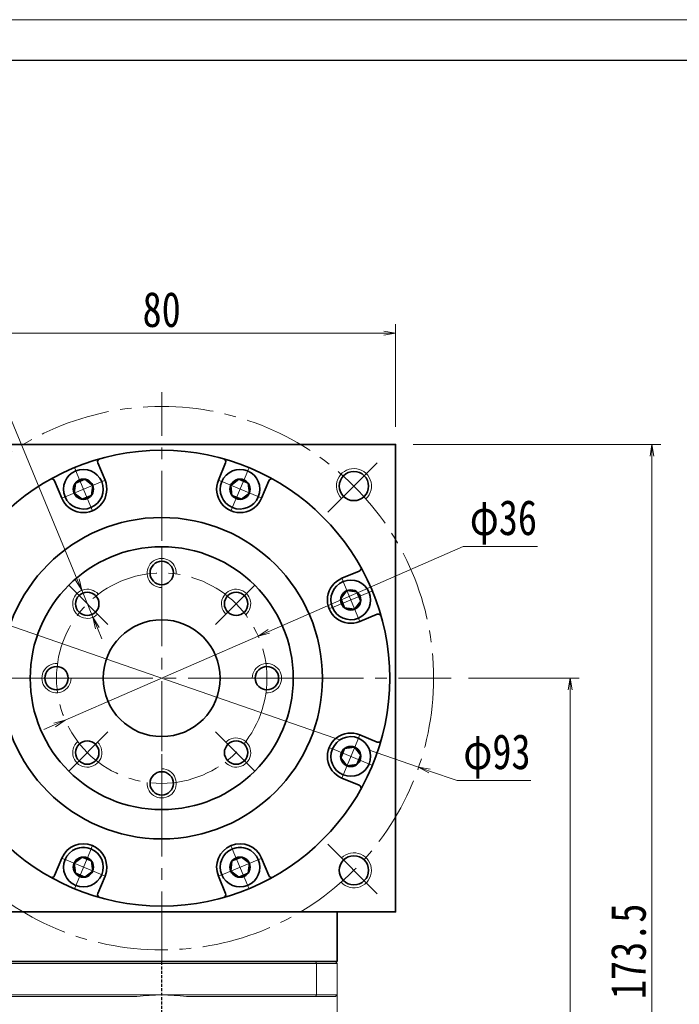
# Model space of a CAD drawing. Header units: millimetres. Extents: x -27 to 572, y -8 to 406.
# Tile 8 of 8: x 320 to 433, y 238 to 406. Entities that reach past the tile are written whole.
import ezdxf

# ---------------------------------------------------------------- set-up
doc = ezdxf.new("R2010")
doc.units = ezdxf.units.MM
doc.set_wipeout_variables(frame=1)
doc.linetypes.add('DASHED', pattern=[0.75, 0.5, -0.25])
doc.linetypes.add('点画线', pattern=[18, 12, -2, 2, -2])
for name, color, linetype, lineweight in [('EB0_1', 7, 'Continuous', 35), ('中心线层', 1, '点画线', 18), ('图框_外框线', 7, 'Continuous', 18), ('尺寸线层', 3, 'Continuous', 18), ('粗实线层', 7, 'Continuous', 35)]:
    doc.layers.add(name, color=color, linetype=linetype, lineweight=lineweight)
doc.styles.add('宋体', font='SimSun.ttf', dxfattribs={"width": 0.8})
doc.dimstyles.new('A水平标注$0', dxfattribs={"dimtxt": 3.5, "dimasz": 2, "dimexe": 1.5, "dimexo": 3, "dimgap": 1.1, "dimtad": 1, "dimtoh": 1, "dimdec": 4, "dimdsep": 46, "dimtxsty": '宋体', "dimblk": 'OPEN', "dimcen": 3, "dimclrd": 3, "dimclre": 3, "dimclrt": 6, "dimadec": 0, "dimazin": 0, "dimtm": 1e-09, "dimtfac": 1, "dimtdec": 4, "dimtix": 1, "dimtmove": 0, "dimatfit": 3, "dimldrblk": 'OPEN', "dimfxl": 0, "dimlwd": 13, "dimlwe": 13, "dimarcsym": 0})
doc.dimstyles.new('D直径标注φ25', dxfattribs={"dimtxt": 3.5, "dimasz": 2, "dimexe": 1, "dimexo": 3, "dimtad": 1, "dimtoh": 1, "dimdec": 1, "dimdsep": 46, "dimtxsty": '宋体', "dimblk": 'OPEN', "dimcen": 3, "dimclrd": 3, "dimclre": 3, "dimclrt": 130, "dimadec": 0, "dimazin": 0, "dimtm": 1e-09, "dimtfac": 1, "dimtdec": 1, "dimtmove": 0, "dimatfit": 0, "dimldrblk": 'OPEN', "dimfxl": 0, "dimlwd": 13, "dimlwe": 13, "dimarcsym": 0})
doc.dimstyles.new('螺孔(M8-7H)', dxfattribs={"dimtxt": 3.5, "dimasz": 2, "dimexe": 1.25, "dimexo": 3, "dimtad": 1, "dimtoh": 1, "dimdec": 4, "dimdsep": 46, "dimtxsty": '宋体', "dimblk": 'OPEN', "dimcen": 3, "dimclrd": 3, "dimclre": 3, "dimclrt": 2, "dimadec": 0, "dimazin": 0, "dimtm": 1e-09, "dimtfac": 1, "dimtdec": 4, "dimtmove": 0, "dimatfit": 3, "dimldrblk": 'OPEN', "dimfxl": 0, "dimlwd": 9, "dimlwe": 9, "dimarcsym": 0})

# ---------------------------------------------------------------- blocks, each defined once
blk = doc.blocks.new('_Open')
at = {"color": 0, "linetype": 'ByBlock', "lineweight": -2}
for p, q in [((-1, 0.167), (0, 0)), ((-1, -0.167), (0, 0)), ((0, 0), (-1, 0))]:
    blk.add_line(p, q, dxfattribs=at)
blk = doc.blocks.new('*D24')
at = {"layer": 'Defpoints', "color": 0, "transparency": 16777216}
for p in [(384.36, 352.54), (304.36, 333.49), (384.36, 333.49)]:
    blk.add_point(p, dxfattribs=at)
at = {"layer": '尺寸线层', "color": 3, "lineweight": 13, "transparency": 16777216}
for p, q in [((304.36, 336.49), (304.36, 354.04)), ((384.36, 336.49), (384.36, 354.04)), ((306.36, 352.54), (382.36, 352.54))]:
    blk.add_line(p, q, dxfattribs=at)
at = {"layer": '尺寸线层', "color": 3, "lineweight": 13, "transparency": 16777216, "xscale": 2, "yscale": 2, "zscale": 2, "rotation": 180}
blk.add_blockref('_Open', (304.36, 352.54), dxfattribs=at)
at = {"layer": '尺寸线层', "color": 3, "lineweight": 13, "transparency": 16777216, "xscale": 2, "yscale": 2, "zscale": 2}
blk.add_blockref('_Open', (384.36, 352.54), dxfattribs=at)
at = {"layer": '尺寸线层', "color": 6, "transparency": 16777216, "insert": (344.36, 356.54), "char_height": 6, "attachment_point": 5, "style": '宋体', "bg_fill": 3, "box_fill_scale": 1.1, "bg_fill_color": 256, "bg_fill_true_color": 13158600, "bg_fill_transparency": 0}
blk.add_mtext('80', dxfattribs=at)
blk = doc.blocks.new('*D26')
at = {"layer": 'Defpoints', "color": 0, "transparency": 16777216}
for p in [(300.43, 308.72), (388.3, 278.25)]:
    blk.add_point(p, dxfattribs=at)
at = {"layer": '尺寸线层', "color": 3, "lineweight": 13, "transparency": 16777216}
for p, q in [((298.54, 309.37), (296.65, 310.03)), ((300.43, 308.72), (388.3, 278.25)), ((390.19, 277.6), (394.88, 275.97)), ((394.88, 275.97), (407.51, 275.97))]:
    blk.add_line(p, q, dxfattribs=at)
at = {"layer": '尺寸线层', "color": 3, "lineweight": 13, "transparency": 16777216, "xscale": 2, "yscale": 2, "zscale": 2}
for p, rotation in [((300.43, 308.72), 340.8764955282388), ((388.3, 278.25), 160.8764955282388)]:
    blk.add_blockref('_Open', p, dxfattribs=dict(at, rotation=rotation))
at = {"layer": '尺寸线层', "color": 130, "transparency": 16777216, "insert": (401.7, 280.1), "char_height": 6, "attachment_point": 5, "style": '宋体'}
blk.add_mtext('φ93', dxfattribs=at)
blk = doc.blocks.new('*D27')
at = {"layer": 'Defpoints', "color": 0, "transparency": 16777216}
for p in [(393.86, 293.49), (374.16, 159.99), (414.25, 159.99)]:
    blk.add_point(p, dxfattribs=at)
at = {"layer": '尺寸线层', "color": 3, "lineweight": 13, "transparency": 16777216}
for p, q in [((396.86, 293.49), (415.75, 293.49)), ((414.25, 291.49), (414.25, 161.99)), ((377.16, 159.99), (415.75, 159.99))]:
    blk.add_line(p, q, dxfattribs=at)
at = {"layer": '尺寸线层', "color": 3, "lineweight": 13, "transparency": 16777216, "xscale": 2, "yscale": 2, "zscale": 2}
for p, rotation in [((414.25, 293.49), 90), ((414.25, 159.99), 270)]:
    blk.add_blockref('_Open', p, dxfattribs=dict(at, rotation=rotation))
at = {"layer": '尺寸线层', "color": 6, "transparency": 16777216, "insert": (410.25, 226.74), "char_height": 6, "attachment_point": 5, "rotation": 90, "style": '宋体', "bg_fill": 3, "box_fill_scale": 1.1, "bg_fill_color": 256, "bg_fill_true_color": 13158600, "bg_fill_transparency": 0}
blk.add_mtext('133.5', dxfattribs=at)
blk = doc.blocks.new('*D28')
at = {"layer": 'Defpoints', "color": 0, "transparency": 16777216}
for p in [(384.36, 333.49), (374.16, 159.99), (428.22, 159.99)]:
    blk.add_point(p, dxfattribs=at)
at = {"layer": '尺寸线层', "color": 3, "lineweight": 13, "transparency": 16777216}
for p, q in [((387.36, 333.49), (429.72, 333.49)), ((428.22, 331.49), (428.22, 161.99)), ((377.16, 159.99), (429.72, 159.99))]:
    blk.add_line(p, q, dxfattribs=at)
at = {"layer": '尺寸线层', "color": 3, "lineweight": 13, "transparency": 16777216, "xscale": 2, "yscale": 2, "zscale": 2}
for p, rotation in [((428.22, 333.49), 90), ((428.22, 159.99), 270)]:
    blk.add_blockref('_Open', p, dxfattribs=dict(at, rotation=rotation))
at = {"layer": '尺寸线层', "color": 6, "transparency": 16777216, "insert": (424.22, 246.74), "char_height": 6, "attachment_point": 5, "rotation": 90, "style": '宋体', "bg_fill": 3, "box_fill_scale": 1.1, "bg_fill_color": 256, "bg_fill_true_color": 13158600, "bg_fill_transparency": 0}
blk.add_mtext('173.5', dxfattribs=at)
blk = doc.blocks.new('*X6')
at = {"layer": '中心线层', "linetype": '点画线', "lineweight": 18}
for p, q in [((0, -3.89), (0, 3.89)), ((-3.89, 0), (3.89, 0))]:
    blk.add_line(p, q, dxfattribs=at)
at = {"layer": '粗实线层'}
for p, q in [((-1.73, 0), (-0.87, 1.5)), ((-1.73, 0), (-0.87, -1.5)), ((-0.87, 1.5), (0.87, 1.5)), ((1.73, 0), (0.87, 1.5)), ((1.73, 0), (0.87, 1.5)), ((1.73, 0), (0.87, -1.5)), ((-0.87, -1.5), (0.87, -1.5))]:
    blk.add_line(p, q, dxfattribs=at)
blk.add_circle((0, 0), 1.73, dxfattribs=at)
for start, end in [(0, 180), (180, 360)]:
    blk.add_arc((0, 0), 3.39, start, end, dxfattribs=at)
blk = doc.blocks.new('*D29')
at = {"layer": 'Defpoints', "color": 0, "transparency": 16777216}
for p in [(360.86, 300.69), (327.87, 286.28)]:
    blk.add_point(p, dxfattribs=at)
at = {"layer": '尺寸线层', "color": 3, "lineweight": 13, "transparency": 16777216}
for p, q in [((362.69, 301.49), (395.95, 316.03)), ((395.95, 316.03), (408.67, 316.03)), ((327.87, 286.28), (360.86, 300.69)), ((326.04, 285.48), (324.21, 284.68))]:
    blk.add_line(p, q, dxfattribs=at)
at = {"layer": '尺寸线层', "color": 3, "lineweight": 13, "transparency": 16777216, "xscale": 2, "yscale": 2, "zscale": 2}
for p, rotation in [((360.86, 300.69), 203.6053015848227), ((327.87, 286.28), 23.60530158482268)]:
    blk.add_blockref('_Open', p, dxfattribs=dict(at, rotation=rotation))
at = {"layer": '尺寸线层', "color": 130, "transparency": 16777216, "insert": (402.81, 320.16), "char_height": 6, "attachment_point": 5, "style": '宋体'}
blk.add_mtext('φ36', dxfattribs=at)
blk = doc.blocks.new('*D31')
at = {"color": 3, "lineweight": 9, "transparency": 16777216}
for p, q in [((290.58, 340.91), (317.28, 340.91)), ((317.28, 340.91), (329.92, 310.37)), ((332.59, 303.9), (330.68, 308.52)), ((333.36, 302.06), (334.12, 300.21))]:
    blk.add_line(p, q, dxfattribs=at)
at = {"layer": 'Defpoints', "color": 0, "transparency": 16777216}
for p in [(330.68, 308.52), (332.59, 303.9)]:
    blk.add_point(p, dxfattribs=at)
at = {"color": 3, "lineweight": 9, "transparency": 16777216, "xscale": 2, "yscale": 2, "zscale": 2}
for p, rotation in [((330.68, 308.52), 292.4793450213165), ((332.59, 303.9), 112.4793450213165)]:
    blk.add_blockref('_Open', p, dxfattribs=dict(at, rotation=rotation))
at = {"color": 2, "transparency": 16777216, "insert": (303.43, 344.97), "char_height": 6, "attachment_point": 5, "style": '宋体'}
blk.add_mtext('8-M5{\\famgdt|b0|i0|c0|p0;x}{10}', dxfattribs=at)

msp = doc.modelspace()

# ---------------------------------------------------------------- linework, layer by layer
at = {"color": 7, "linetype": 'Continuous', "lineweight": 15}
for p, q in [((317.90706, 244.68537), (370.82208, 244.68537)), ((370.70845, 244.98537), (318.02069, 244.98537)), ((370.82208, 244.68537), (370.82208, 239.28537)), ((344.36457, 239.28537), (317.90706, 239.28537)), ((370.82208, 239.28537), (344.36457, 239.28537)), ((318.02069, 238.98537), (340.13255, 238.98537)), ((348.59659, 238.98537), (370.70845, 238.98537))]:
    msp.add_line(p, q, dxfattribs=at)
at = {"color": 1, "linetype": 'DASHED'}
msp.add_line((344.36457, 156.66045), (344.36457, 244.98537), dxfattribs=at)
at = {"color": 7, "linetype": 'Continuous', "lineweight": 15}
for start, end in [(90, 98.1096145), (81.8903855, 90)]:
    msp.add_arc((344.36457, 209.28537), 30, start, end, dxfattribs=at)
for points in [[(370.82208, 244.68537), (370.70845, 244.98537)], [(370.70845, 238.98537), (370.82208, 239.28537)]]:
    msp.add_open_spline(points, degree=1, dxfattribs=at)
at = {"layer": 'EB0_1'}
msp.add_line((374.36457, 244.98537), (314.36457, 244.98537), dxfattribs=at)
at = {"layer": '中心线层'}
for p, q in [((344.36457, 244.98537), (344.36457, 342.42986)), ((372.75845, 321.87925), (381.82804, 330.94884)), ((344.36457, 315.98537), (344.36457, 306.49887)), ((328.45467, 309.39527), (335.16263, 302.68731)), ((360.27447, 309.39527), (353.5665, 302.68731)), ((294.86457, 293.48537), (393.86457, 293.48537)), ((321.86457, 293.48537), (331.35107, 293.48537)), ((366.86457, 293.48537), (357.37807, 293.48537)), ((328.45467, 277.57547), (335.16263, 284.28344)), ((360.27447, 277.57547), (353.5665, 284.28344)), ((344.36457, 270.98537), (344.36457, 280.47187)), ((372.75845, 265.09149), (381.82804, 256.0219))]:
    msp.add_line(p, q, dxfattribs=at)
for radius in [46.5, 18]:
    msp.add_circle((344.36457, 293.48537), radius, dxfattribs=at)
at = {"layer": '粗实线层'}
for p, q in [((334.66617, 327.35189), (333.42776, 330.34166)), ((354.06297, 327.35189), (355.30138, 330.34166)), ((327.27513, 324.29042), (326.03672, 327.2802)), ((361.45401, 324.29042), (362.69241, 327.2802)), ((327.27513, 262.68032), (326.03672, 259.69055)), ((361.45401, 262.68032), (362.69241, 259.69055)), ((334.66617, 259.61885), (333.42776, 256.62908)), ((354.06297, 259.61885), (355.30138, 256.62908)), ((374.36457, 244.98537), (374.36457, 253.48537))]:
    msp.add_line(p, q, dxfattribs=at)
msp.add_lwpolyline([(304.36457, 253.48537), (304.36457, 333.48537), (384.36457, 333.48537), (384.36457, 253.48537)], close=True, dxfattribs=at)
for centre, radius in [((344.36457, 293.48537), 39), ((377.24503, 326.36584), 2.5), ((344.36457, 293.48537), 27.5), ((344.36457, 293.48537), 22.5), ((344.36457, 311.48537), 2), ((331.63665, 306.21329), 2), ((357.09249, 306.21329), 2), ((344.36457, 293.48537), 10), ((326.36457, 293.48537), 2), ((362.36457, 293.48537), 2), ((331.63665, 280.75745), 2), ((357.09249, 280.75745), 2), ((344.36457, 275.48537), 2), ((377.24503, 260.60491), 2.5)]:
    msp.add_circle(centre, radius, dxfattribs=at)
for centre, radius, start, end in [((333.8897, 330.53301), 0.5, 105.7874876, 202.5001118), ((354.83944, 330.53301), 0.5, 337.4998882, 74.2125124), ((325.57479, 327.08886), 0.5, 22.4998882, 119.2125124), ((330.97065, 325.82116), 4, 202.5, 22.5), ((357.75849, 325.82116), 4, 157.5, 337.5), ((363.15435, 327.08886), 0.5, 60.7874876, 157.5001118), ((330.97065, 261.14959), 4, 337.5, 157.5), ((357.75849, 261.14959), 4, 22.5, 202.5), ((325.57479, 259.88189), 0.5, 240.7874876, 337.5001118), ((363.15435, 259.88189), 0.5, 202.4998882, 299.2125124), ((333.8897, 256.43774), 0.5, 157.4998882, 254.2125124), ((354.83944, 256.43774), 0.5, 285.7874876, 22.5001118)]:
    msp.add_arc(centre, radius, start, end, dxfattribs=at)
at = {"layer": '粗实线层', "lineweight": 18}
for centre, radius, start, end in [((377.24503, 326.36584), 3, 313.1514284, 225), ((344.36457, 311.48537), 2.5, 356.0179214, 270), ((331.63665, 306.21329), 2.5, 41.0179214, 315), ((357.09249, 306.21329), 2.5, 311.0179214, 225), ((326.36457, 293.48537), 2.5, 86.0179214, 0), ((362.36457, 293.48537), 2.5, 266.0179214, 180), ((357.09249, 280.75745), 2.5, 221.0179214, 135), ((331.63665, 280.75745), 2.5, 131.0179214, 45), ((344.36457, 275.48537), 2.5, 176.0179214, 90), ((377.24503, 260.60491), 3, 223.1514284, 135)]:
    msp.add_arc(centre, radius, start, end, dxfattribs=at)

# ---------------------------------------------------------------- dimensions: what is measured, and where the dimension line sits
at = {"layer": '尺寸线层'}
dim = msp.add_diameter_dim_2p(p1=(300.43069, 308.71903), p2=(388.29845, 278.25171), dimstyle='D直径标注φ25', override={"dimtxt": 6, "dimgap": 1, "dimpost": 'φ<>', "dimtfill": 0}, dxfattribs=at)
dim.commit()
dim.dimension.update_dxf_attribs({"geometry": '*D26', "text_midpoint": (401.6955, 275.97084), "dimtype": 163})

# ---------------------------------------------------------------- next in the draw order: dimensions: what is measured, and where the dimension line sits
for base, p1, p2, angle, override, picture, middle in [((384.36457, 352.5445), (304.36457, 333.48537), (384.36457, 333.48537), 0, {"dimtxt": 6, "dimgap": 1, "dimblk": 'Open', "dimtfill": 1, "dimtfillclr": 256}, '*D24', (344.36457, 356.5445)), ((414.2477, 159.98537), (393.86457, 293.48537), (374.16457, 159.98537), 270, {"dimtxt": 6, "dimgap": 1}, '*D27', (410.2477, 226.73537))]:
    dim = msp.add_linear_dim(base=base, p1=p1, p2=p2, angle=angle, dimstyle='A水平标注$0', override=override, dxfattribs=at)
    dim.commit()
    dim.dimension.update_dxf_attribs({"geometry": picture, "text_midpoint": middle})

# ---------------------------------------------------------------- next in the draw order: wipeouts: each hides what was drawn before it
for points in [[(334.1026, 327.11845), (334.09448, 327.13788), (334.08625, 327.15725), (334.07789, 327.17657), (334.06941, 327.19584), (334.06082, 327.21506), (334.0521, 327.23422), (334.04327, 327.25333), (334.03431, 327.27238), (334.02524, 327.29138), (334.01605, 327.31032), (334.00675, 327.3292), (333.99732, 327.34803), (333.98778, 327.36679), (333.97813, 327.3855), (333.96836, 327.40414), (333.95847, 327.42273), (333.94846, 327.44125), (333.93835, 327.45971), (333.92811, 327.47811), (333.91777, 327.49644), (333.90731, 327.51471), (333.89673, 327.53291), (333.88605, 327.55105), (333.87525, 327.56912), (333.86434, 327.58713), (333.85332, 327.60506), (333.84218, 327.62293), (333.83094, 327.64073), (333.81958, 327.65845), (333.80812, 327.67611), (333.80812, 327.67611), (333.71952, 327.80504), (333.62507, 327.92974), (333.52497, 328.04995), (333.41943, 328.16542), (333.30867, 328.27589), (333.19294, 328.38114), (333.07247, 328.48094), (332.94753, 328.57507), (332.81837, 328.66334), (332.68529, 328.74556), (332.54855, 328.82154), (332.40845, 328.89114), (332.26529, 328.95421), (332.11937, 329.0106), (331.97101, 329.0602), (331.82051, 329.1029), (331.66821, 329.13861), (331.51442, 329.16726), (331.35947, 329.18878), (331.2037, 329.20314), (331.04743, 329.21029), (330.89099, 329.21022), (330.73473, 329.20294), (330.57897, 329.18845), (330.42404, 329.1668), (330.27027, 329.13802), (330.118, 329.10217), (329.96754, 329.05935), (329.81922, 329.00962), (329.67335, 328.95311), (329.67335, 328.95311), (329.53024, 328.88992), (329.3902, 328.8202), (329.25353, 328.7441), (329.12051, 328.66177), (328.99144, 328.57339), (328.86657, 328.47915), (328.74619, 328.37926), (328.63054, 328.27391), (328.51988, 328.16334), (328.41444, 328.04778), (328.31444, 327.92749), (328.22009, 327.8027), (328.1316, 327.6737), (328.04916, 327.54075), (327.97294, 327.40414), (327.9031, 327.26416), (327.8398, 327.12111), (327.78316, 326.97529), (327.73331, 326.82701), (327.69035, 326.67659), (327.65438, 326.52434), (327.62547, 326.3706), (327.60369, 326.21569), (327.58907, 326.05994), (327.58165, 325.90369), (327.58145, 325.74725), (327.58847, 325.59097), (327.60269, 325.43519), (327.62408, 325.28022), (327.6526, 325.12641), (327.6526, 325.12641), (327.65698, 325.10582), (327.66149, 325.08525), (327.66612, 325.06472), (327.67088, 325.04421), (327.67577, 325.02374), (327.68079, 325.00329), (327.68593, 324.98288), (327.6912, 324.9625), (327.69659, 324.94215), (327.70211, 324.92183), (327.70776, 324.90155), (327.71353, 324.88131), (327.71943, 324.8611), (327.72546, 324.84093), (327.73161, 324.8208), (327.73788, 324.8007), (327.74428, 324.78065), (327.75081, 324.76063), (327.75745, 324.74066), (327.76422, 324.72073), (327.77112, 324.70083), (327.77814, 324.68099), (327.78528, 324.66118), (327.79255, 324.64143), (327.79993, 324.62171), (327.80744, 324.60205), (327.81507, 324.58243), (327.82283, 324.56286), (327.8307, 324.54333), (327.8387, 324.52386), (327.8387, 324.52386), (327.91088, 324.36172), (327.99146, 324.20359), (328.0802, 324.04989), (328.17686, 323.90104), (328.28118, 323.75745), (328.39287, 323.61953), (328.51163, 323.48763), (328.63713, 323.36214), (328.76902, 323.24338), (328.90695, 323.13169), (329.05053, 323.02737), (329.19938, 322.93071), (329.35308, 322.84197), (329.51122, 322.76139), (329.67335, 322.6892), (329.83904, 322.6256), (330.00784, 322.57076), (330.17927, 322.52482), (330.35287, 322.48792), (330.52816, 322.46016), (330.70467, 322.44161), (330.88191, 322.43232), (331.05939, 322.43232), (331.23662, 322.44161), (331.41313, 322.46016), (331.58843, 322.48792), (331.76203, 322.52482), (331.93346, 322.57076), (332.10225, 322.6256), (332.26795, 322.6892), (332.26795, 322.6892), (332.43008, 322.76139), (332.58822, 322.84197), (332.74192, 322.93071), (332.89077, 323.02737), (333.03435, 323.13169), (333.17228, 323.24338), (333.30417, 323.36214), (333.42967, 323.48763), (333.54842, 323.61953), (333.66012, 323.75745), (333.76444, 323.90104), (333.8611, 324.04989), (333.94984, 324.20359), (334.03041, 324.36172), (334.1026, 324.52386), (334.1662, 324.68955), (334.22105, 324.85834), (334.26698, 325.02978), (334.30388, 325.20338), (334.33165, 325.37867), (334.3502, 325.55518), (334.35949, 325.73242), (334.35949, 325.9099), (334.3502, 326.08713), (334.33165, 326.26364), (334.30388, 326.43893), (334.26698, 326.61253), (334.22105, 326.78397), (334.1662, 326.95276)], [(360.89044, 324.52386), (360.89844, 324.54333), (360.90631, 324.56286), (360.91406, 324.58243), (360.9217, 324.60205), (360.9292, 324.62171), (360.93659, 324.64143), (360.94386, 324.66118), (360.951, 324.68099), (360.95802, 324.70083), (360.96491, 324.72073), (360.97168, 324.74066), (360.97833, 324.76063), (360.98486, 324.78065), (360.99125, 324.8007), (360.99753, 324.8208), (361.00368, 324.84093), (361.0097, 324.8611), (361.0156, 324.88131), (361.02138, 324.90155), (361.02702, 324.92183), (361.03255, 324.94215), (361.03794, 324.9625), (361.04321, 324.98288), (361.04835, 325.00329), (361.05337, 325.02374), (361.05826, 325.04421), (361.06302, 325.06472), (361.06765, 325.08525), (361.07216, 325.10582), (361.07653, 325.12641), (361.07653, 325.12641), (361.10505, 325.28022), (361.12644, 325.43519), (361.14067, 325.59097), (361.14768, 325.74725), (361.14748, 325.90369), (361.14007, 326.05994), (361.12545, 326.21569), (361.10367, 326.3706), (361.07476, 326.52434), (361.03878, 326.67659), (360.99583, 326.82701), (360.94598, 326.97529), (360.88934, 327.12111), (360.82603, 327.26416), (360.7562, 327.40414), (360.67998, 327.54075), (360.59753, 327.6737), (360.50905, 327.8027), (360.4147, 327.92749), (360.3147, 328.04778), (360.20926, 328.16334), (360.09859, 328.27391), (359.98295, 328.37926), (359.86257, 328.47915), (359.7377, 328.57339), (359.60862, 328.66177), (359.47561, 328.7441), (359.33893, 328.8202), (359.19889, 328.88992), (359.05579, 328.95311), (359.05579, 328.95311), (358.90992, 329.00962), (358.76159, 329.05935), (358.61114, 329.10217), (358.45886, 329.13802), (358.3051, 329.1668), (358.15017, 329.18845), (357.99441, 329.20294), (357.83814, 329.21022), (357.68171, 329.21029), (357.52544, 329.20314), (357.36966, 329.18878), (357.21472, 329.16726), (357.06093, 329.13861), (356.90862, 329.1029), (356.75813, 329.0602), (356.60977, 329.0106), (356.46385, 328.95421), (356.32069, 328.89114), (356.18059, 328.82154), (356.04385, 328.74556), (355.91076, 328.66334), (355.78161, 328.57507), (355.65667, 328.48094), (355.5362, 328.38114), (355.42047, 328.27589), (355.30971, 328.16542), (355.20417, 328.04995), (355.10406, 327.92974), (355.00961, 327.80504), (354.92102, 327.67611), (354.92102, 327.67611), (354.90955, 327.65845), (354.8982, 327.64073), (354.88695, 327.62293), (354.87582, 327.60506), (354.8648, 327.58713), (354.85389, 327.56912), (354.84309, 327.55105), (354.8324, 327.53291), (354.82183, 327.51471), (354.81137, 327.49644), (354.80102, 327.47811), (354.79079, 327.45971), (354.78067, 327.44125), (354.77067, 327.42273), (354.76078, 327.40414), (354.75101, 327.3855), (354.74135, 327.36679), (354.73181, 327.34803), (354.72239, 327.3292), (354.71308, 327.31032), (354.70389, 327.29138), (354.69482, 327.27238), (354.68587, 327.25333), (354.67704, 327.23422), (354.66832, 327.21506), (354.65972, 327.19584), (354.65125, 327.17657), (354.64289, 327.15725), (354.63465, 327.13788), (354.62654, 327.11845), (354.62654, 327.11845), (354.56293, 326.95276), (354.50809, 326.78397), (354.46215, 326.61253), (354.42525, 326.43893), (354.39749, 326.26364), (354.37894, 326.08713), (354.36965, 325.9099), (354.36965, 325.73242), (354.37894, 325.55518), (354.39749, 325.37867), (354.42525, 325.20338), (354.46215, 325.02978), (354.50809, 324.85834), (354.56293, 324.68955), (354.62654, 324.52386), (354.69872, 324.36172), (354.7793, 324.20359), (354.86804, 324.04989), (354.9647, 323.90104), (355.06902, 323.75745), (355.18071, 323.61953), (355.29947, 323.48763), (355.42497, 323.36214), (355.55686, 323.24338), (355.69479, 323.13169), (355.83837, 323.02737), (355.98722, 322.93071), (356.14092, 322.84197), (356.29906, 322.76139), (356.46119, 322.6892), (356.46119, 322.6892), (356.62688, 322.6256), (356.79568, 322.57076), (356.96711, 322.52482), (357.14071, 322.48792), (357.316, 322.46016), (357.49251, 322.44161), (357.66975, 322.43232), (357.84723, 322.43232), (358.02446, 322.44161), (358.20097, 322.46016), (358.37627, 322.48792), (358.54987, 322.52482), (358.7213, 322.57076), (358.89009, 322.6256), (359.05579, 322.6892), (359.21792, 322.76139), (359.37606, 322.84197), (359.52976, 322.93071), (359.67861, 323.02737), (359.82219, 323.13169), (359.96012, 323.24338), (360.09201, 323.36214), (360.21751, 323.48763), (360.33626, 323.61953), (360.44796, 323.75745), (360.55228, 323.90104), (360.64894, 324.04989), (360.73768, 324.20359), (360.81825, 324.36172)], [(327.8387, 262.44688), (327.8307, 262.42741), (327.82283, 262.40789), (327.81507, 262.38832), (327.80744, 262.3687), (327.79993, 262.34903), (327.79255, 262.32932), (327.78528, 262.30956), (327.77814, 262.28976), (327.77112, 262.26991), (327.76422, 262.25002), (327.75745, 262.23009), (327.75081, 262.21011), (327.74428, 262.1901), (327.73788, 262.17004), (327.73161, 262.14995), (327.72546, 262.12981), (327.71943, 262.10964), (327.71353, 262.08943), (327.70776, 262.06919), (327.70211, 262.04891), (327.69659, 262.02859), (327.6912, 262.00825), (327.68593, 261.98786), (327.68079, 261.96745), (327.67577, 261.94701), (327.67088, 261.92653), (327.66612, 261.90602), (327.66149, 261.88549), (327.65698, 261.86492), (327.6526, 261.84433), (327.6526, 261.84433), (327.62408, 261.69052), (327.60269, 261.53556), (327.58847, 261.37977), (327.58145, 261.22349), (327.58165, 261.06706), (327.58907, 260.9108), (327.60369, 260.75505), (327.62547, 260.60014), (327.65438, 260.4464), (327.69035, 260.29416), (327.73331, 260.14373), (327.78316, 259.99546), (327.8398, 259.84963), (327.9031, 259.70658), (327.97294, 259.5666), (328.04916, 259.42999), (328.1316, 259.29704), (328.22009, 259.16804), (328.31444, 259.04326), (328.41444, 258.92296), (328.51988, 258.8074), (328.63054, 258.69683), (328.74619, 258.59149), (328.86657, 258.49159), (328.99144, 258.39735), (329.12051, 258.30897), (329.25353, 258.22664), (329.3902, 258.15054), (329.53024, 258.08082), (329.67335, 258.01764), (329.67335, 258.01764), (329.81922, 257.96112), (329.96754, 257.9114), (330.118, 257.86857), (330.27027, 257.83273), (330.42404, 257.80395), (330.57897, 257.78229), (330.73473, 257.76781), (330.89099, 257.76052), (331.04743, 257.76046), (331.2037, 257.76761), (331.35947, 257.78196), (331.51442, 257.80348), (331.66821, 257.83213), (331.82051, 257.86785), (331.97101, 257.91055), (332.11937, 257.96015), (332.26529, 258.01654), (332.40845, 258.0796), (332.54855, 258.1492), (332.68529, 258.22519), (332.81837, 258.3074), (332.94753, 258.39567), (333.07247, 258.4898), (333.19294, 258.5896), (333.30867, 258.69485), (333.41943, 258.80532), (333.52497, 258.92079), (333.62507, 259.041), (333.71952, 259.16571), (333.80812, 259.29463), (333.80812, 259.29463), (333.81958, 259.31229), (333.83094, 259.33002), (333.84218, 259.34781), (333.85332, 259.36568), (333.86434, 259.38362), (333.87525, 259.40162), (333.88605, 259.41969), (333.89673, 259.43783), (333.90731, 259.45603), (333.91777, 259.4743), (333.92811, 259.49263), (333.93835, 259.51103), (333.94846, 259.52949), (333.95847, 259.54802), (333.96836, 259.5666), (333.97813, 259.58525), (333.98778, 259.60395), (333.99732, 259.62272), (334.00675, 259.64154), (334.01605, 259.66043), (334.02524, 259.67937), (334.03431, 259.69836), (334.04327, 259.71742), (334.0521, 259.73652), (334.06082, 259.75569), (334.06941, 259.7749), (334.07789, 259.79417), (334.08625, 259.81349), (334.09448, 259.83287), (334.1026, 259.85229), (334.1026, 259.85229), (334.1662, 260.01798), (334.22105, 260.18678), (334.26698, 260.35821), (334.30388, 260.53181), (334.33165, 260.7071), (334.3502, 260.88361), (334.35949, 261.06085), (334.35949, 261.23833), (334.3502, 261.41556), (334.33165, 261.59207), (334.30388, 261.76737), (334.26698, 261.94097), (334.22105, 262.1124), (334.1662, 262.28119), (334.1026, 262.44688), (334.03041, 262.60902), (333.94984, 262.76716), (333.8611, 262.92086), (333.76444, 263.06971), (333.66012, 263.21329), (333.54842, 263.35122), (333.42967, 263.48311), (333.30417, 263.60861), (333.17228, 263.72736), (333.03435, 263.83906), (332.89077, 263.94338), (332.74192, 264.04004), (332.58822, 264.12878), (332.43008, 264.20935), (332.26795, 264.28154), (332.26795, 264.28154), (332.10225, 264.34514), (331.93346, 264.39999), (331.76203, 264.44592), (331.58843, 264.48282), (331.41313, 264.51059), (331.23662, 264.52914), (331.05939, 264.53843), (330.88191, 264.53843), (330.70467, 264.52914), (330.52816, 264.51059), (330.35287, 264.48282), (330.17927, 264.44592), (330.00784, 264.39999), (329.83904, 264.34514), (329.67335, 264.28154), (329.51122, 264.20935), (329.35308, 264.12878), (329.19938, 264.04004), (329.05053, 263.94338), (328.90695, 263.83906), (328.76902, 263.72736), (328.63713, 263.60861), (328.51163, 263.48311), (328.39287, 263.35122), (328.28118, 263.21329), (328.17686, 263.06971), (328.0802, 262.92086), (327.99146, 262.76716), (327.91088, 262.60902)], [(354.62654, 259.85229), (354.63465, 259.83287), (354.64289, 259.81349), (354.65125, 259.79417), (354.65972, 259.7749), (354.66832, 259.75569), (354.67704, 259.73652), (354.68587, 259.71742), (354.69482, 259.69836), (354.70389, 259.67937), (354.71308, 259.66043), (354.72239, 259.64154), (354.73181, 259.62272), (354.74135, 259.60395), (354.75101, 259.58525), (354.76078, 259.5666), (354.77067, 259.54802), (354.78067, 259.52949), (354.79079, 259.51103), (354.80102, 259.49263), (354.81137, 259.4743), (354.82183, 259.45603), (354.8324, 259.43783), (354.84309, 259.41969), (354.85389, 259.40162), (354.8648, 259.38362), (354.87582, 259.36568), (354.88695, 259.34781), (354.8982, 259.33002), (354.90955, 259.31229), (354.92102, 259.29463), (354.92102, 259.29463), (355.00961, 259.16571), (355.10406, 259.041), (355.20417, 258.92079), (355.30971, 258.80532), (355.42047, 258.69485), (355.5362, 258.5896), (355.65667, 258.4898), (355.78161, 258.39567), (355.91076, 258.3074), (356.04385, 258.22519), (356.18059, 258.1492), (356.32069, 258.0796), (356.46385, 258.01654), (356.60977, 257.96015), (356.75813, 257.91055), (356.90862, 257.86785), (357.06093, 257.83213), (357.21472, 257.80348), (357.36966, 257.78196), (357.52544, 257.76761), (357.68171, 257.76046), (357.83814, 257.76052), (357.99441, 257.76781), (358.15017, 257.78229), (358.3051, 257.80395), (358.45886, 257.83273), (358.61114, 257.86857), (358.76159, 257.9114), (358.90992, 257.96112), (359.05579, 258.01764), (359.05579, 258.01764), (359.19889, 258.08082), (359.33893, 258.15054), (359.47561, 258.22664), (359.60862, 258.30897), (359.7377, 258.39735), (359.86257, 258.49159), (359.98295, 258.59149), (360.09859, 258.69683), (360.20926, 258.8074), (360.3147, 258.92296), (360.4147, 259.04326), (360.50905, 259.16804), (360.59753, 259.29704), (360.67998, 259.42999), (360.7562, 259.5666), (360.82603, 259.70658), (360.88934, 259.84963), (360.94598, 259.99546), (360.99583, 260.14373), (361.03878, 260.29416), (361.07476, 260.4464), (361.10367, 260.60014), (361.12545, 260.75505), (361.14007, 260.9108), (361.14748, 261.06706), (361.14768, 261.22349), (361.14067, 261.37977), (361.12644, 261.53556), (361.10505, 261.69052), (361.07653, 261.84433), (361.07653, 261.84433), (361.07216, 261.86492), (361.06765, 261.88549), (361.06302, 261.90602), (361.05826, 261.92653), (361.05337, 261.94701), (361.04835, 261.96745), (361.04321, 261.98786), (361.03794, 262.00825), (361.03255, 262.02859), (361.02702, 262.04891), (361.02138, 262.06919), (361.0156, 262.08943), (361.0097, 262.10964), (361.00368, 262.12981), (360.99753, 262.14995), (360.99125, 262.17004), (360.98486, 262.1901), (360.97833, 262.21011), (360.97168, 262.23009), (360.96491, 262.25002), (360.95802, 262.26991), (360.951, 262.28976), (360.94386, 262.30956), (360.93659, 262.32932), (360.9292, 262.34903), (360.9217, 262.3687), (360.91406, 262.38832), (360.90631, 262.40789), (360.89844, 262.42741), (360.89044, 262.44688), (360.89044, 262.44688), (360.81825, 262.60902), (360.73768, 262.76716), (360.64894, 262.92086), (360.55228, 263.06971), (360.44796, 263.21329), (360.33626, 263.35122), (360.21751, 263.48311), (360.09201, 263.60861), (359.96012, 263.72736), (359.82219, 263.83906), (359.67861, 263.94338), (359.52976, 264.04004), (359.37606, 264.12878), (359.21792, 264.20935), (359.05579, 264.28154), (358.89009, 264.34514), (358.7213, 264.39999), (358.54987, 264.44592), (358.37627, 264.48282), (358.20097, 264.51059), (358.02446, 264.52914), (357.84723, 264.53843), (357.66975, 264.53843), (357.49251, 264.52914), (357.316, 264.51059), (357.14071, 264.48282), (356.96711, 264.44592), (356.79568, 264.39999), (356.62688, 264.34514), (356.46119, 264.28154), (356.46119, 264.28154), (356.29906, 264.20935), (356.14092, 264.12878), (355.98722, 264.04004), (355.83837, 263.94338), (355.69479, 263.83906), (355.55686, 263.72736), (355.42497, 263.60861), (355.29947, 263.48311), (355.18071, 263.35122), (355.06902, 263.21329), (354.9647, 263.06971), (354.86804, 262.92086), (354.7793, 262.76716), (354.69872, 262.60902), (354.62654, 262.44688), (354.56293, 262.28119), (354.50809, 262.1124), (354.46215, 261.94097), (354.42525, 261.76737), (354.39749, 261.59207), (354.37894, 261.41556), (354.36965, 261.23833), (354.36965, 261.06085), (354.37894, 260.88361), (354.39749, 260.7071), (354.42525, 260.53181), (354.46215, 260.35821), (354.50809, 260.18678), (354.56293, 260.01798)]]:
    msp.add_wipeout(points).dxf.layer = '粗实线层'

# ---------------------------------------------------------------- next in the draw order: block references
at = {"layer": '粗实线层'}
for p, rotation in [((330.97065, 325.82116), 22.5), ((357.75849, 325.82116), 337.5000000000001), ((330.97065, 261.14959), 157.5000000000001), ((357.75849, 261.14959), 202.4999999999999)]:
    msp.add_blockref('*X6', p, dxfattribs=dict(at, rotation=rotation))

# ---------------------------------------------------------------- next in the draw order: dimensions: what is measured, and where the dimension line sits
dim = msp.add_diameter_dim_2p(p1=(332.59252, 303.90325), p2=(330.68077, 308.52334), text='8-M<>{\\famgdt|b0|i0|c0|p0;x}{10}', dimstyle='螺孔(M8-7H)', override={"dimtxt": 6, "dimgap": 1, "dimtad": 1, "dimtih": 0, "dimtoh": 1, "dimdec": 4, "dimlfac": 1, "dimpost": '<>', "dimcen": 0, "dimse1": 0, "dimse2": 0, "dimsd1": 0, "dimsd2": 0, "dimtix": 0, "dimtofl": 1, "dimatfit": 3, "dimtvp": 0.1, "dimtfill": 0})
dim.commit()
dim.dimension.update_dxf_attribs({"geometry": '*D31', "text_midpoint": (303.42823, 340.9052), "dimtype": 163})
at = {"layer": '尺寸线层'}
dim = msp.add_linear_dim(base=(428.21677, 159.98537), p1=(384.36457, 333.48537), p2=(374.16457, 159.98537), angle=270, dimstyle='A水平标注$0', override={"dimtxt": 6, "dimgap": 1}, dxfattribs=at)
dim.commit()
dim.dimension.update_dxf_attribs({"geometry": '*D28', "text_midpoint": (424.21677, 246.73537)})

# ---------------------------------------------------------------- next in the draw order: linework, layer by layer
at = {"color": 7, "linetype": 'Continuous', "lineweight": 15}
for p, q in [((374.06457, 244.98537), (370.70845, 244.98537)), ((370.82208, 244.68537), (374.36457, 244.68537)), ((374.36457, 239.28537), (374.36457, 244.68537)), ((374.36457, 239.28537), (370.82208, 239.28537)), ((370.70845, 238.98537), (374.06457, 238.98537))]:
    msp.add_line(p, q, dxfattribs=at)
for points in [[(374.06457, 244.98537), (374.36457, 244.68537)], [(374.06457, 238.98537), (374.36457, 239.28537)], [(374.36457, 239.28537), (374.36457, 220.43537)]]:
    msp.add_open_spline(points, degree=1, dxfattribs=at)
at = {"layer": '粗实线层'}
for p, q in [((375.16962, 310.57481), (378.15939, 311.81322)), ((378.23109, 303.18377), (381.22086, 304.42218)), ((378.23109, 283.78697), (381.22086, 282.54856)), ((375.16962, 276.39593), (378.15939, 275.15753))]:
    msp.add_line(p, q, dxfattribs=at)
for centre, radius, start, end in [((377.96805, 312.27515), 0.5, 292.4998882, 29.2125124), ((376.70035, 306.87929), 4, 112.5, 292.5), ((381.4122, 303.96024), 0.5, 15.7874876, 112.5001118), ((376.70035, 280.09145), 4, 67.5, 247.5), ((381.4122, 283.0105), 0.5, 247.4998882, 344.2125124), ((377.96805, 274.69559), 0.5, 330.7874876, 67.5001118)]:
    msp.add_arc(centre, radius, start, end, dxfattribs=at)

# ---------------------------------------------------------------- next in the draw order: wipeouts: each hides what was drawn before it
for points in [[(377.99765, 303.74734), (378.01707, 303.75546), (378.03645, 303.76369), (378.05577, 303.77205), (378.07504, 303.78053), (378.09425, 303.78912), (378.11342, 303.79784), (378.13252, 303.80667), (378.15158, 303.81563), (378.17057, 303.8247), (378.18951, 303.83389), (378.2084, 303.84319), (378.22722, 303.85262), (378.24599, 303.86216), (378.26469, 303.87181), (378.28334, 303.88158), (378.30192, 303.89147), (378.32045, 303.90148), (378.33891, 303.91159), (378.35731, 303.92183), (378.37564, 303.93217), (378.39391, 303.94263), (378.41211, 303.95321), (378.43025, 303.96389), (378.44832, 303.97469), (378.46632, 303.9856), (378.48426, 303.99662), (378.50213, 304.00776), (378.51992, 304.019), (378.53765, 304.03036), (378.55531, 304.04182), (378.55531, 304.04182), (378.68423, 304.13042), (378.80894, 304.22487), (378.92915, 304.32497), (379.04462, 304.43051), (379.15509, 304.54127), (379.26034, 304.657), (379.36014, 304.77747), (379.45427, 304.90241), (379.54254, 305.03157), (379.62475, 305.16465), (379.70074, 305.30139), (379.77034, 305.44149), (379.8334, 305.58465), (379.88979, 305.73057), (379.93939, 305.87893), (379.98209, 306.02943), (380.01781, 306.18173), (380.04646, 306.33552), (380.06798, 306.49047), (380.08233, 306.64624), (380.08948, 306.80251), (380.08942, 306.95895), (380.08213, 307.11521), (380.06765, 307.27097), (380.04599, 307.4259), (380.01721, 307.57967), (379.98137, 307.73194), (379.93854, 307.8824), (379.88882, 308.03072), (379.8323, 308.17659), (379.8323, 308.17659), (379.76912, 308.3197), (379.6994, 308.45974), (379.6233, 308.59641), (379.54097, 308.72943), (379.45259, 308.85851), (379.35835, 308.98337), (379.25845, 309.10375), (379.15311, 309.2194), (379.04254, 309.33006), (378.92698, 309.4355), (378.80668, 309.5355), (378.6819, 309.62985), (378.5529, 309.71834), (378.41995, 309.80078), (378.28334, 309.877), (378.14336, 309.94684), (378.00031, 310.01014), (377.85448, 310.06678), (377.70621, 310.11663), (377.55578, 310.15959), (377.40354, 310.19556), (377.2498, 310.22447), (377.09489, 310.24625), (376.93914, 310.26087), (376.78288, 310.26829), (376.62645, 310.26849), (376.47017, 310.26147), (376.31438, 310.24725), (376.15942, 310.22586), (376.00561, 310.19734), (376.00561, 310.19734), (375.98502, 310.19296), (375.96445, 310.18845), (375.94392, 310.18382), (375.92341, 310.17906), (375.90293, 310.17417), (375.88249, 310.16915), (375.86208, 310.16401), (375.84169, 310.15874), (375.82135, 310.15335), (375.80103, 310.14783), (375.78075, 310.14218), (375.76051, 310.13641), (375.7403, 310.13051), (375.72013, 310.12448), (375.69999, 310.11833), (375.6799, 310.11206), (375.65984, 310.10566), (375.63983, 310.09913), (375.61985, 310.09249), (375.59992, 310.08572), (375.58003, 310.07882), (375.56018, 310.0718), (375.54038, 310.06466), (375.52062, 310.05739), (375.50091, 310.05001), (375.48124, 310.0425), (375.46162, 310.03487), (375.44205, 310.02711), (375.42253, 310.01924), (375.40306, 310.01124), (375.40306, 310.01124), (375.24092, 309.93906), (375.08278, 309.85848), (374.92908, 309.76974), (374.78024, 309.67308), (374.63665, 309.56876), (374.49872, 309.45707), (374.36683, 309.33831), (374.24133, 309.21281), (374.12258, 309.08092), (374.01088, 308.94299), (373.90656, 308.79941), (373.8099, 308.65056), (373.72116, 308.49686), (373.64059, 308.33872), (373.5684, 308.17659), (373.5048, 308.0109), (373.44995, 307.8421), (373.40402, 307.67067), (373.36712, 307.49707), (373.33935, 307.32178), (373.3208, 307.14527), (373.31151, 306.96803), (373.31151, 306.79055), (373.3208, 306.61332), (373.33935, 306.43681), (373.36712, 306.26151), (373.40402, 306.08791), (373.44995, 305.91648), (373.5048, 305.74769), (373.5684, 305.58199), (373.5684, 305.58199), (373.64059, 305.41986), (373.72116, 305.26172), (373.8099, 305.10802), (373.90656, 304.95917), (374.01088, 304.81559), (374.12258, 304.67766), (374.24133, 304.54577), (374.36683, 304.42027), (374.49872, 304.30152), (374.63665, 304.18982), (374.78024, 304.0855), (374.92908, 303.98884), (375.08278, 303.9001), (375.24092, 303.81953), (375.40306, 303.74734), (375.56875, 303.68374), (375.73754, 303.62889), (375.90897, 303.58296), (376.08257, 303.54606), (376.25787, 303.51829), (376.43438, 303.49974), (376.61161, 303.49045), (376.78909, 303.49045), (376.96633, 303.49974), (377.14284, 303.51829), (377.31813, 303.54606), (377.49173, 303.58296), (377.66316, 303.62889), (377.83196, 303.68374)], [(375.40306, 276.9595), (375.42253, 276.9515), (375.44205, 276.94363), (375.46162, 276.93588), (375.48124, 276.92824), (375.50091, 276.92074), (375.52062, 276.91335), (375.54038, 276.90608), (375.56018, 276.89894), (375.58003, 276.89192), (375.59992, 276.88503), (375.61985, 276.87826), (375.63983, 276.87161), (375.65984, 276.86508), (375.6799, 276.85869), (375.69999, 276.85241), (375.72013, 276.84626), (375.7403, 276.84024), (375.76051, 276.83434), (375.78075, 276.82856), (375.80103, 276.82292), (375.82135, 276.81739), (375.84169, 276.812), (375.86208, 276.80673), (375.88249, 276.80159), (375.90293, 276.79657), (375.92341, 276.79168), (375.94392, 276.78692), (375.96445, 276.78229), (375.98502, 276.77778), (376.00561, 276.77341), (376.00561, 276.77341), (376.15942, 276.74489), (376.31438, 276.7235), (376.47017, 276.70928), (376.62645, 276.70226), (376.78288, 276.70246), (376.93914, 276.70987), (377.09489, 276.72449), (377.2498, 276.74628), (377.40354, 276.77518), (377.55578, 276.81116), (377.70621, 276.85411), (377.85448, 276.90396), (378.00031, 276.9606), (378.14336, 277.02391), (378.28334, 277.09374), (378.41995, 277.16996), (378.5529, 277.25241), (378.6819, 277.34089), (378.80668, 277.43524), (378.92698, 277.53524), (379.04254, 277.64068), (379.15311, 277.75135), (379.25845, 277.86699), (379.35835, 277.98737), (379.45259, 278.11224), (379.54097, 278.24132), (379.6233, 278.37433), (379.6994, 278.51101), (379.76912, 278.65105), (379.8323, 278.79415), (379.8323, 278.79415), (379.88882, 278.94002), (379.93854, 279.08835), (379.98137, 279.2388), (380.01721, 279.39108), (380.04599, 279.54484), (380.06765, 279.69977), (380.08213, 279.85553), (380.08942, 280.0118), (380.08948, 280.16823), (380.08233, 280.3245), (380.06798, 280.48028), (380.04646, 280.63522), (380.01781, 280.78901), (379.98209, 280.94132), (379.93939, 281.09181), (379.88979, 281.24017), (379.8334, 281.38609), (379.77034, 281.52925), (379.70074, 281.66935), (379.62475, 281.80609), (379.54254, 281.93918), (379.45427, 282.06833), (379.36014, 282.19327), (379.26034, 282.31374), (379.15509, 282.42947), (379.04462, 282.54023), (378.92915, 282.64577), (378.80894, 282.74588), (378.68423, 282.84033), (378.55531, 282.92892), (378.55531, 282.92892), (378.53765, 282.94039), (378.51992, 282.95174), (378.50213, 282.96299), (378.48426, 282.97412), (378.46632, 282.98514), (378.44832, 282.99605), (378.43025, 283.00685), (378.41211, 283.01754), (378.39391, 283.02811), (378.37564, 283.03857), (378.35731, 283.04892), (378.33891, 283.05915), (378.32045, 283.06927), (378.30192, 283.07927), (378.28334, 283.08916), (378.26469, 283.09893), (378.24599, 283.10859), (378.22722, 283.11813), (378.2084, 283.12755), (378.18951, 283.13686), (378.17057, 283.14605), (378.15158, 283.15512), (378.13252, 283.16407), (378.11342, 283.1729), (378.09425, 283.18162), (378.07504, 283.19022), (378.05577, 283.19869), (378.03645, 283.20705), (378.01707, 283.21529), (377.99765, 283.2234), (377.99765, 283.2234), (377.83196, 283.28701), (377.66316, 283.34185), (377.49173, 283.38779), (377.31813, 283.42469), (377.14284, 283.45245), (376.96633, 283.471), (376.78909, 283.48029), (376.61161, 283.48029), (376.43438, 283.471), (376.25787, 283.45245), (376.08257, 283.42469), (375.90897, 283.38779), (375.73754, 283.34185), (375.56875, 283.28701), (375.40306, 283.2234), (375.24092, 283.15122), (375.08278, 283.07064), (374.92908, 282.9819), (374.78024, 282.88524), (374.63665, 282.78092), (374.49872, 282.66923), (374.36683, 282.55047), (374.24133, 282.42497), (374.12258, 282.29308), (374.01088, 282.15515), (373.90656, 282.01157), (373.8099, 281.86272), (373.72116, 281.70902), (373.64059, 281.55088), (373.5684, 281.38875), (373.5684, 281.38875), (373.5048, 281.22306), (373.44995, 281.05426), (373.40402, 280.88283), (373.36712, 280.70923), (373.33935, 280.53394), (373.3208, 280.35743), (373.31151, 280.18019), (373.31151, 280.00271), (373.3208, 279.82548), (373.33935, 279.64897), (373.36712, 279.47367), (373.40402, 279.30007), (373.44995, 279.12864), (373.5048, 278.95985), (373.5684, 278.79415), (373.64059, 278.63202), (373.72116, 278.47388), (373.8099, 278.32018), (373.90656, 278.17133), (374.01088, 278.02775), (374.12258, 277.88982), (374.24133, 277.75793), (374.36683, 277.63243), (374.49872, 277.51368), (374.63665, 277.40198), (374.78024, 277.29766), (374.92908, 277.201), (375.08278, 277.11226), (375.24092, 277.03169)]]:
    msp.add_wipeout(points).dxf.layer = '粗实线层'

# ---------------------------------------------------------------- next in the draw order: linework, layer by layer
at = {"layer": '图框_外框线', "color": 3}
msp.add_lwpolyline([(-24.29176, -8.01523), (561.42716, -8.01523), (561.42716, 406.17172), (-24.29176, 406.17172)], close=True, dxfattribs=at)
at = {"layer": '图框_外框线', "color": 3, "lineweight": 25}
msp.add_lwpolyline([(10.57246, -1.04239), (554.45431, -1.04239), (554.45431, 399.19887), (10.57246, 399.19887)], close=True, dxfattribs=at)

# ---------------------------------------------------------------- next in the draw order: block references
at = {"layer": '粗实线层'}
for p, rotation in [((376.70035, 306.87929), 292.5000000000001), ((376.70035, 280.09145), 247.5000000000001)]:
    msp.add_blockref('*X6', p, dxfattribs=dict(at, rotation=rotation))

# ---------------------------------------------------------------- next in the draw order: dimensions: what is measured, and where the dimension line sits
at = {"layer": '尺寸线层'}
dim = msp.add_diameter_dim_2p(p1=(327.87071, 286.27756), p2=(360.85843, 300.69318), dimstyle='D直径标注φ25', override={"dimtxt": 6, "dimgap": 1, "dimpost": 'φ<>', "dimtfill": 0}, dxfattribs=at)
dim.commit()
dim.dimension.update_dxf_attribs({"geometry": '*D29', "text_midpoint": (402.80851, 316.02787), "dimtype": 163})

doc.saveas('drawing.dxf')
